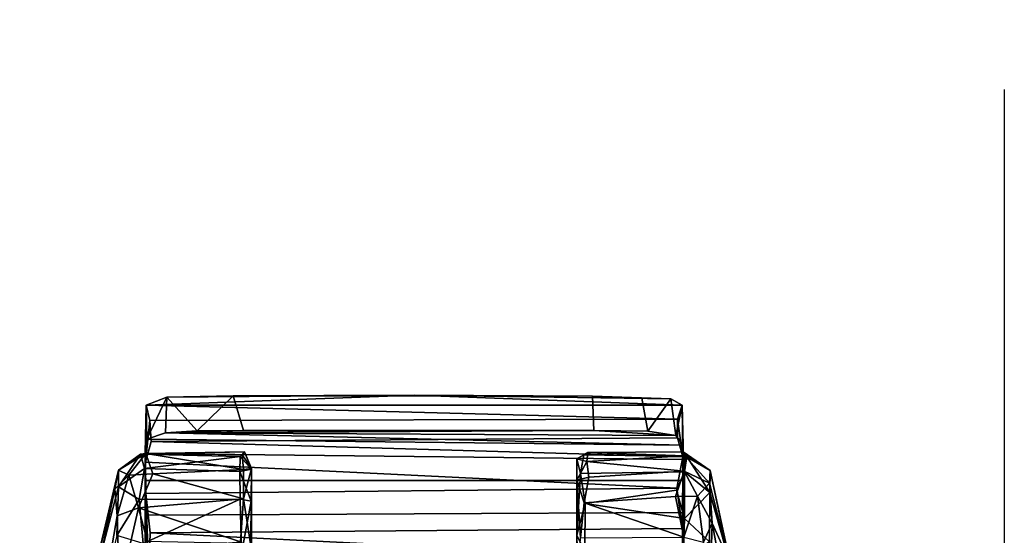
# Model space of a CAD drawing. Header units: millimetres. Extents: x -367 to 317, y -615 to 392.
# Tile 191 of 191: x 247 to 317, y 258 to 295. Entities that reach past the tile are written whole.
import ezdxf

# ---------------------------------------------------------------- set-up
doc = ezdxf.new("R2010")
doc.units = ezdxf.units.MM
doc.layers.add('Fbx_Root', color=7, linetype='Continuous', true_color=0x000000)
doc.styles.add('Default', font='arial.ttf')
doc.dimstyles.new('Default', dxfattribs={"dimscale": 10, "dimtxt": 2.5, "dimasz": 3, "dimexe": 1, "dimexo": 0.5, "dimgap": 0.8, "dimtad": 1, "dimtoh": 1, "dimzin": 1, "dimdsep": 46, "dimtxsty": 'Default', "dimcen": 2.5, "dimadec": 1, "dimazin": 1, "dimtfac": 1, "dimtdec": 4, "dimtix": 1, "dimtofl": 0, "dimtmove": 1, "dimatfit": 3, "dimfxl": 1, "dimtolj": 1, "dimtzin": 1, "dimarcsym": 0})

# ---------------------------------------------------------------- blocks, each defined once
blk = doc.blocks.new('*D1')
at = {"layer": 'Defpoints', "color": 0}
for p in [(-317.816, 295.28), (317.184, 295.28), (-317.816, -604.775)]:
    blk.add_point(p, dxfattribs=at)
at = {"layer": 'Fbx_Root', "color": 0, "lineweight": -2}
for p, q in [((-317.816, 290.28), (-317.816, -614.775)), ((317.184, 290.28), (317.184, -614.775)), ((287.184, -604.775), (-287.816, -604.775))]:
    blk.add_line(p, q, dxfattribs=at)
at = {"layer": 'Fbx_Root', "color": 0}
for points in [[(-287.816, -599.775), (-287.816, -609.775), (-317.816, -604.775)], [(287.184, -609.775), (287.184, -599.775), (317.184, -604.775)]]:
    blk.add_solid(points, dxfattribs=at)
at = {"layer": 'Fbx_Root', "color": 0, "insert": (-0.316, -584.012), "char_height": 25, "attachment_point": 5, "style": 'Default'}
blk.add_mtext('\\A1;635.00', dxfattribs=at)

msp = doc.modelspace()

# ---------------------------------------------------------------- linework, layer by layer
at = {"layer": 'Fbx_Root'}
for points in [[(257.11, 268.204, 36.147), (255.614, 267.632, 40.333), (274.849, 268.351, 33.584)], [(255.614, 267.632, 40.333), (294.077, 267.624, 40.381), (274.849, 268.351, 33.584)], [(255.614, 267.632, 40.333), (257.11, 268.204, 36.147), (255.672, 265.196, 39.553)], [(257.004, 265.64, 36.567), (255.672, 265.196, 39.553), (257.11, 268.204, 36.147)], [(259.288, 265.788, 34.283), (257.004, 265.64, 36.567), (257.11, 268.204, 36.147)], [(274.849, 268.351, 33.584), (261.873, 268.297, 33.121), (257.11, 268.204, 36.147)], [(257.11, 268.204, 36.147), (261.873, 268.297, 33.121), (259.288, 265.788, 34.283)], [(262.595, 265.817, 33.084), (259.288, 265.788, 34.283), (261.873, 268.297, 33.121)], [(287.648, 268.273, 33.162), (261.873, 268.297, 33.121), (274.849, 268.351, 33.584)], [(287.744, 265.817, 33.084), (262.595, 265.817, 33.084), (261.873, 268.297, 33.121), (287.648, 268.273, 33.162)], [(287.648, 268.273, 33.162), (274.849, 268.351, 33.584), (293.258, 268.087, 37.535)], [(293.258, 268.087, 37.535), (274.849, 268.351, 33.584), (294.077, 267.624, 40.381)], [(291.171, 268.14, 34.847), (287.648, 268.273, 33.162), (293.258, 268.087, 37.535)], [(291.171, 268.14, 34.847), (291.611, 265.761, 35.148), (287.744, 265.817, 33.084), (287.648, 268.273, 33.162)], [(291.171, 268.14, 34.847), (293.258, 268.087, 37.535), (291.611, 265.761, 35.148)], [(293.623, 265.455, 38.092), (291.611, 265.761, 35.148), (293.258, 268.087, 37.535)], [(293.258, 268.087, 37.535), (294.077, 267.624, 40.381), (293.623, 265.455, 38.092)], [(255.543, 264.169, 43.687), (255.614, 267.632, 40.333), (255.672, 265.196, 39.553)], [(255.574, 263.544, 51.337), (255.614, 267.632, 40.333), (255.543, 264.169, 43.687)], [(255.614, 267.632, 40.333), (255.574, 263.544, 51.337), (255.881, 266.527, 44.677)], [(293.742, 266.618, 44.358), (294.077, 267.624, 40.381), (255.614, 267.632, 40.333)], [(255.614, 267.632, 40.333), (255.881, 266.527, 44.677), (293.742, 266.618, 44.358)], [(294.15, 264.77, 41.583), (293.623, 265.455, 38.092), (294.077, 267.624, 40.381)], [(294.077, 267.624, 40.381), (293.742, 266.618, 44.358), (294.122, 263.92, 50.67)], [(294.122, 263.92, 50.67), (294.15, 264.77, 41.583), (294.077, 267.624, 40.381)], [(255.881, 266.527, 44.677), (255.574, 263.544, 51.337), (255.971, 265.031, 48.444)], [(255.881, 266.527, 44.677), (255.971, 265.031, 48.444), (293.738, 265.288, 47.854), (293.742, 266.618, 44.358)], [(293.742, 266.618, 44.358), (293.738, 265.288, 47.854), (294.122, 263.92, 50.67)], [(257.004, 265.64, 36.567), (294.15, 264.77, 41.583), (255.672, 265.196, 39.553)], [(287.744, 265.817, 33.084), (257.004, 265.64, 36.567), (262.595, 265.817, 33.084)], [(262.595, 265.817, 33.084), (257.004, 265.64, 36.567), (259.288, 265.788, 34.283)], [(287.744, 265.817, 33.084), (293.623, 265.455, 38.092), (257.004, 265.64, 36.567)], [(294.15, 264.77, 41.583), (257.004, 265.64, 36.567), (293.623, 265.455, 38.092)], [(293.623, 265.455, 38.092), (287.744, 265.817, 33.084), (291.611, 265.761, 35.148)], [(255.543, 264.169, 43.687), (255.672, 265.196, 39.553), (294.15, 264.77, 41.583), (294.14, 263.74, 44.889)], [(294.122, 263.92, 50.67), (255.971, 265.031, 48.444), (255.574, 263.544, 51.337), (293.688, 261.675, 54.356)], [(294.122, 263.92, 50.67), (293.738, 265.288, 47.854), (255.971, 265.031, 48.444)], [(255.591, 264.16, 36.816), (262.674, 264.281, 32.49), (255.212, 264.128, 30.06)], [(262.674, 264.281, 32.49), (262.369, 263.952, 28.072), (255.212, 264.128, 30.06)], [(255.591, 264.16, 36.816), (262.514, 264.081, 36.976), (262.674, 264.281, 32.49)], [(262.369, 263.952, 28.072), (262.674, 264.281, 32.49), (263.168, 263.044, 26.344)], [(263.173, 263.101, 40.27), (262.674, 264.281, 32.49), (262.514, 264.081, 36.976)], [(263.168, 263.044, 26.344), (262.674, 264.281, 32.49), (263.173, 263.101, 40.27)], [(286.525, 263.793, 34.192), (287.238, 263.594, 39.936), (287.301, 264.239, 35.273)], [(286.525, 263.793, 34.192), (287.301, 264.239, 35.273), (287.02, 264.068, 28.642)], [(294.157, 264.284, 32.827), (294.406, 263.95, 28.379), (287.02, 264.068, 28.642), (287.301, 264.239, 35.273)], [(287.301, 264.239, 35.273), (287.238, 263.594, 39.936), (294.276, 263.991, 37.669)], [(294.157, 264.284, 32.827), (287.301, 264.239, 35.273), (294.276, 263.991, 37.669)], [(294.15, 264.77, 41.583), (294.122, 263.92, 50.67), (294.14, 263.74, 44.889)], [(294.157, 264.284, 32.827), (294.276, 263.991, 37.669), (296.088, 262.943, 33.401)], [(294.406, 263.95, 28.379), (294.157, 264.284, 32.827), (296.088, 262.943, 33.401)], [(253.627, 262.963, 33.447), (254.38, 262.612, 41.446), (255.591, 264.16, 36.816)], [(255.212, 264.128, 30.06), (253.627, 262.963, 33.447), (255.591, 264.16, 36.816)], [(253.627, 261.763, 24.896), (253.627, 262.963, 33.447), (255.212, 264.128, 30.06)], [(253.627, 261.763, 24.896), (255.212, 264.128, 30.06), (255.492, 263.097, 24.001)], [(254.38, 262.612, 41.446), (256.096, 262.701, 43.321), (255.591, 264.16, 36.816)], [(255.492, 263.097, 24.001), (255.212, 264.128, 30.06), (262.369, 263.952, 28.072)], [(262.369, 263.952, 28.072), (262.348, 262.865, 23.37), (255.492, 263.097, 24.001)], [(255.543, 264.169, 43.687), (255.562, 262.223, 48.538), (255.574, 263.544, 51.337)], [(294.14, 263.74, 44.889), (294.14, 262.224, 48.453), (255.562, 262.223, 48.538), (255.543, 264.169, 43.687)], [(255.562, 262.223, 48.538), (255.558, 259.732, 52.659), (255.592, 261.298, 54.883), (255.574, 263.544, 51.337)], [(255.574, 263.544, 51.337), (255.592, 261.298, 54.883), (293.688, 261.675, 54.356)], [(262.611, 263.023, 42.293), (262.514, 264.081, 36.976), (255.591, 264.16, 36.816)], [(255.591, 264.16, 36.816), (256.096, 262.701, 43.321), (262.611, 263.023, 42.293)], [(262.348, 262.865, 23.37), (262.369, 263.952, 28.072), (263.168, 263.044, 26.344)], [(262.514, 264.081, 36.976), (262.611, 263.023, 42.293), (263.173, 263.101, 40.27)], [(286.525, 263.793, 34.192), (286.521, 258.305, 15.252), (286.525, 243.126, 2.861)], [(286.521, 258.305, 15.252), (286.525, 263.793, 34.192), (286.774, 262.73, 23.152)], [(286.774, 262.73, 23.152), (286.525, 263.793, 34.192), (287.02, 264.068, 28.642)], [(286.525, 262.25, 42.891), (286.525, 263.793, 34.192), (286.525, 243.126, 2.861), (286.525, 236.377, 32.707)], [(286.525, 263.793, 34.192), (286.525, 262.25, 42.891), (287.238, 263.594, 39.936)], [(286.525, 262.25, 42.891), (287.368, 262.477, 43.925), (287.238, 263.594, 39.936)], [(287.02, 264.068, 28.642), (294.406, 263.95, 28.379), (294.236, 262.845, 23.329), (286.774, 262.73, 23.152)], [(294.212, 262.895, 42.567), (294.276, 263.991, 37.669), (287.238, 263.594, 39.936)], [(287.238, 263.594, 39.936), (287.368, 262.477, 43.925), (294.212, 262.895, 42.567)], [(293.688, 261.675, 54.356), (294.106, 258.791, 57.937), (294.122, 263.92, 50.67)], [(294.106, 258.791, 57.937), (294.138, 259.939, 52.391), (294.122, 263.92, 50.67)], [(294.14, 263.74, 44.889), (294.122, 263.92, 50.67), (294.14, 262.224, 48.453)], [(294.14, 262.224, 48.453), (294.122, 263.92, 50.67), (294.138, 259.939, 52.391)], [(294.276, 263.991, 37.669), (294.212, 262.895, 42.567), (296.039, 262.029, 40.561)], [(294.236, 262.845, 23.329), (294.406, 263.95, 28.379), (296.07, 261.37, 22.796)], [(294.276, 263.991, 37.669), (296.039, 262.029, 40.561), (296.088, 262.943, 33.401)], [(294.406, 263.95, 28.379), (296.088, 262.943, 33.401), (296.07, 261.37, 22.796)], [(253.375, 261.608, 38.622), (253.627, 262.963, 33.447), (252.001, 256.132, 32.71)], [(252.148, 256.104, 26.767), (252.001, 256.132, 32.71), (253.627, 262.963, 33.447), (253.627, 261.763, 24.896)], [(253.375, 261.608, 38.622), (254.38, 262.612, 41.446), (253.627, 262.963, 33.447)], [(253.627, 261.763, 24.896), (255.492, 263.097, 24.001), (255.126, 260.87, 18.511)], [(262.371, 260.898, 18.323), (255.126, 260.87, 18.511), (255.492, 263.097, 24.001), (262.348, 262.865, 23.37)], [(262.608, 260.923, 47.701), (262.611, 263.023, 42.293), (256.096, 262.701, 43.321)], [(262.348, 262.865, 23.37), (263.168, 263.044, 26.344), (263.158, 260.735, 19.076)], [(262.371, 260.898, 18.323), (262.348, 262.865, 23.37), (263.158, 260.735, 19.076)], [(263.173, 263.101, 40.27), (262.608, 260.923, 47.701), (263.173, 257.232, 52.611)], [(262.611, 263.023, 42.293), (262.608, 260.923, 47.701), (263.173, 263.101, 40.27)], [(263.168, 263.044, 26.344), (263.173, 248.308, 5.355), (263.158, 260.735, 19.076)], [(263.173, 263.101, 40.27), (263.173, 248.308, 5.355), (263.168, 263.044, 26.344)], [(263.173, 257.232, 52.611), (263.173, 248.308, 5.355), (263.173, 263.101, 40.27)], [(286.774, 262.73, 23.152), (294.236, 262.845, 23.329), (293.677, 261.531, 19.744), (287.118, 260.572, 17.732)], [(293.595, 261.075, 47.367), (294.212, 262.895, 42.567), (287.368, 262.477, 43.925), (287.056, 260.631, 48.245)], [(294.212, 262.895, 42.567), (293.595, 261.075, 47.367), (295.177, 261.11, 46.037)], [(293.677, 261.531, 19.744), (294.236, 262.845, 23.329), (294.244, 259.499, 15.93)], [(294.212, 262.895, 42.567), (295.177, 261.11, 46.037), (296.039, 262.029, 40.561)], [(294.244, 259.499, 15.93), (294.236, 262.845, 23.329), (296.07, 261.37, 22.796)], [(296.088, 262.943, 33.401), (296.039, 262.029, 40.561), (297.474, 256.41, 39.434)], [(296.07, 261.37, 22.796), (296.088, 262.943, 33.401), (297.598, 255.96, 27.106)], [(298.265, 253.368, 32.671), (297.598, 255.96, 27.106), (296.088, 262.943, 33.401), (297.474, 256.41, 39.434)], [(253.375, 261.608, 38.622), (253.544, 259.704, 46.547), (254.38, 262.612, 41.446)], [(254.38, 262.612, 41.446), (253.544, 259.704, 46.547), (255.077, 260.276, 48.859)], [(254.38, 262.612, 41.446), (255.077, 260.276, 48.859), (256.096, 262.701, 43.321)], [(256.096, 262.701, 43.321), (255.077, 260.276, 48.859), (262.608, 260.923, 47.701)], [(255.562, 262.223, 48.538), (294.14, 262.224, 48.453), (294.138, 259.939, 52.391), (255.558, 259.732, 52.659)], [(286.521, 258.305, 15.252), (286.774, 262.73, 23.152), (287.118, 260.572, 17.732)], [(286.526, 228.402, 65.439), (286.524, 242.961, 63.483), (286.525, 262.25, 42.891)], [(286.524, 242.961, 63.483), (286.524, 252.847, 57.173), (286.525, 262.25, 42.891)], [(286.524, 252.847, 57.173), (286.784, 258.119, 52.22), (286.525, 262.25, 42.891)], [(286.525, 262.25, 42.891), (287.056, 260.631, 48.245), (287.368, 262.477, 43.925)], [(286.525, 236.377, 32.707), (286.525, 236.054, 35.097), (286.525, 262.25, 42.891)], [(286.525, 236.054, 35.097), (286.525, 234.376, 37.162), (286.525, 262.25, 42.891)], [(286.525, 234.376, 37.162), (286.525, 232.675, 37.962), (286.525, 262.25, 42.891)], [(286.525, 232.675, 37.962), (286.525, 231.097, 38.148), (286.525, 262.25, 42.891)], [(286.525, 262.25, 42.891), (286.525, 201.611, 46.271), (286.526, 228.402, 65.439)], [(286.525, 201.611, 46.271), (286.525, 262.25, 42.891), (286.525, 231.097, 38.148)], [(286.525, 262.25, 42.891), (286.784, 258.119, 52.22), (287.056, 260.631, 48.245)], [(253.375, 261.608, 38.622), (252.001, 256.132, 32.71), (251.623, 253.383, 39.482)], [(251.623, 253.383, 39.482), (252.052, 251.103, 48.818), (253.544, 259.704, 46.547), (253.375, 261.608, 38.622)], [(252.148, 256.104, 26.767), (253.627, 261.763, 24.896), (253.527, 258.29, 16.928), (252.066, 252.348, 19.213)], [(253.527, 258.29, 16.928), (253.627, 261.763, 24.896), (255.126, 260.87, 18.511)], [(255.592, 261.298, 54.883), (255.912, 258.469, 58.289), (294.106, 258.791, 57.937), (293.688, 261.675, 54.356)], [(293.677, 261.531, 19.744), (294.244, 259.499, 15.93), (287.118, 260.572, 17.732)], [(294.244, 259.499, 15.93), (296.07, 261.37, 22.796), (296.027, 257.829, 15.731)], [(296.039, 262.029, 40.561), (295.177, 261.11, 46.037), (296.222, 259.171, 46.938)], [(297.428, 252.611, 17.803), (296.027, 257.829, 15.731), (296.07, 261.37, 22.796), (297.598, 255.96, 27.106)], [(296.222, 259.171, 46.938), (297.474, 256.41, 39.434), (296.039, 262.029, 40.561)], [(253.527, 258.29, 16.928), (255.126, 260.87, 18.511), (255.413, 257.709, 13.199)], [(262.397, 257.822, 52.798), (262.608, 260.923, 47.701), (255.077, 260.276, 48.859)], [(255.413, 257.709, 13.199), (255.126, 260.87, 18.511), (262.371, 260.898, 18.323)], [(262.371, 260.898, 18.323), (262.468, 256.989, 12.19), (255.413, 257.709, 13.199)], [(255.558, 259.732, 52.659), (255.559, 257.853, 55.141), (255.592, 261.298, 54.883)], [(255.581, 251.16, 64.4), (255.592, 261.298, 54.883), (255.559, 255.371, 57.844)], [(255.559, 257.853, 55.141), (255.559, 255.371, 57.844), (255.592, 261.298, 54.883)], [(255.592, 261.298, 54.883), (255.581, 251.16, 64.4), (255.803, 255.528, 61.135)], [(255.592, 261.298, 54.883), (255.803, 255.528, 61.135), (255.912, 258.469, 58.289)], [(262.468, 256.989, 12.19), (262.371, 260.898, 18.323), (263.158, 260.735, 19.076)], [(262.608, 260.923, 47.701), (262.397, 257.822, 52.798), (263.173, 257.232, 52.611)], [(262.468, 256.989, 12.19), (263.158, 260.735, 19.076), (263.118, 255.049, 10.821)], [(263.158, 260.735, 19.076), (263.173, 248.308, 5.355), (263.118, 255.049, 10.821)], [(294.193, 258.171, 52.317), (293.595, 261.075, 47.367), (287.056, 260.631, 48.245)], [(293.595, 261.075, 47.367), (294.193, 258.171, 52.317), (295.177, 261.11, 46.037)], [(294.193, 258.171, 52.317), (295.597, 257.81, 51.137), (295.177, 261.11, 46.037)], [(295.177, 261.11, 46.037), (295.597, 257.81, 51.137), (296.222, 259.171, 46.938)], [(253.544, 259.704, 46.547), (253.718, 254.322, 55.108), (255.077, 260.276, 48.859)], [(255.077, 260.276, 48.859), (253.718, 254.322, 55.108), (255.861, 257.274, 53.527)], [(255.077, 260.276, 48.859), (255.861, 257.274, 53.527), (262.397, 257.822, 52.798)], [(294.138, 259.939, 52.391), (294.14, 257.066, 56.078), (255.559, 257.853, 55.141), (255.558, 259.732, 52.659)], [(286.521, 258.305, 15.252), (287.118, 260.572, 17.732), (287.094, 257.115, 12.466)], [(287.056, 260.631, 48.245), (286.784, 258.119, 52.22), (294.193, 258.171, 52.317)], [(294.244, 259.499, 15.93), (294.156, 256.591, 11.825), (287.094, 257.115, 12.466), (287.118, 260.572, 17.732)], [(294.138, 259.939, 52.391), (294.106, 258.791, 57.937), (294.14, 257.066, 56.078)], [(253.718, 254.322, 55.108), (253.544, 259.704, 46.547), (252.052, 251.103, 48.818)], [(294.156, 256.591, 11.825), (294.244, 259.499, 15.93), (296.027, 257.829, 15.731)], [(294.12, 256.558, 60.185), (294.106, 258.791, 57.937), (255.912, 258.469, 58.289)], [(294.141, 253.529, 59.511), (294.14, 257.066, 56.078), (294.106, 258.791, 57.937), (294.12, 256.558, 60.185)], [(295.597, 257.81, 51.137), (296.082, 254.476, 54.601), (296.222, 259.171, 46.938)], [(296.222, 259.171, 46.938), (296.082, 254.476, 54.601), (297.758, 251.1, 47.628)], [(297.758, 251.1, 47.628), (298.523, 250.216, 40.701), (297.474, 256.41, 39.434), (296.222, 259.171, 46.938)], [(294.12, 256.558, 60.185), (255.912, 258.469, 58.289), (255.803, 255.528, 61.135), (293.71, 253.369, 62.882)], [(286.521, 258.305, 15.252), (286.708, 250.925, 6.58), (286.525, 243.126, 2.861)], [(286.708, 250.925, 6.58), (286.521, 258.305, 15.252), (287.094, 257.115, 12.466)]]:
    msp.add_3dface(points, dxfattribs=at)

# ---------------------------------------------------------------- dimensions: what is measured, and where the dimension line sits
dim = msp.add_linear_dim(base=(-317.816, -604.775), p1=(317.184, 295.28), p2=(-317.816, 295.28), angle=180, dimstyle='Default', override={"dimscale": 10, "dimtxt": 2.5, "dimasz": 3, "dimexe": 1, "dimexo": 0.5, "dimgap": 0.8, "dimtad": 1, "dimtih": 0, "dimtoh": 0, "dimdec": 2, "dimlfac": 1, "dimzin": 1, "dimtxsty": 'Default', "dimsah": 0, "dimcen": 2.5, "dimadec": 1, "dimazin": 1, "dimtix": 0, "dimtmove": 0, "dimtzin": 1}, dxfattribs=at)
dim.commit()
dim.dimension.update_dxf_attribs({"geometry": '*D1', "text_midpoint": (-0.316, -584.012)})

doc.saveas('drawing.dxf')
